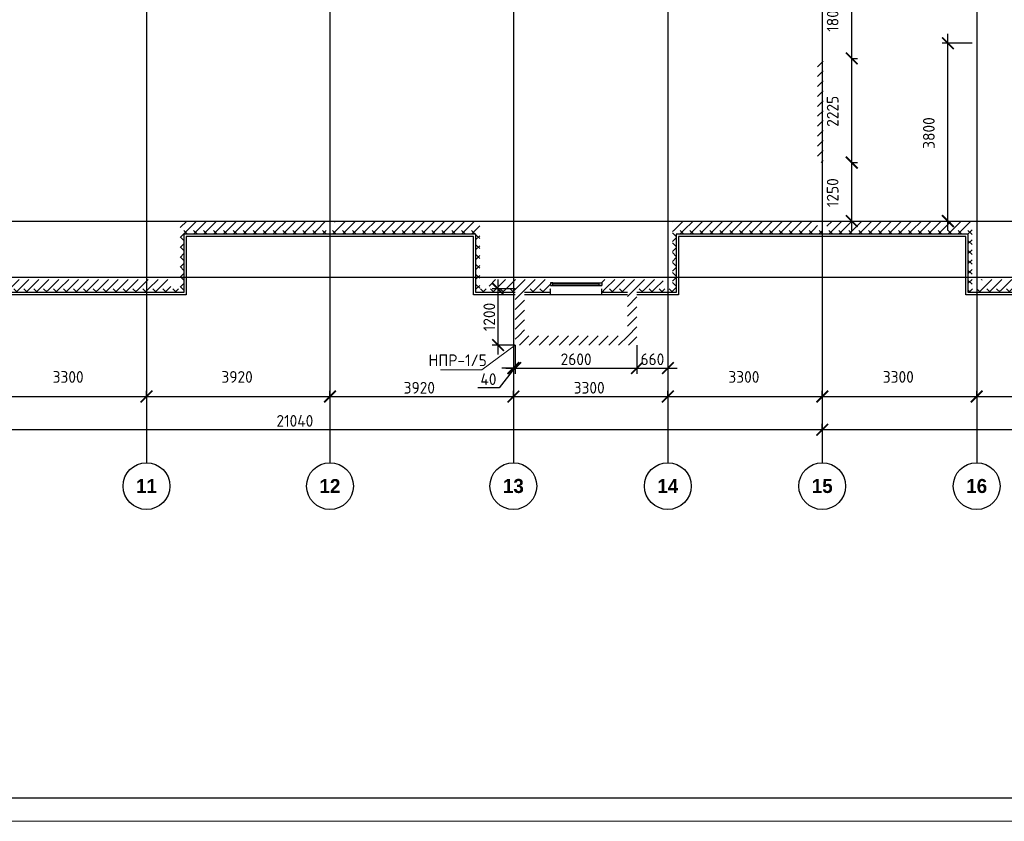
# Model space of a CAD drawing. Header units: millimetres. Extents: x 130535 to 3472113, y -231620 to 121434.
# Tile 9 of 133: x 254918 to 275958, y -52734 to -35607. Entities that reach past the tile are written whole.
import ezdxf

# ---------------------------------------------------------------- set-up
doc = ezdxf.new("R2010")
doc.units = ezdxf.units.MM
doc.linetypes.add('______5', pattern=[1.1, 0.8, -0.1, 0.1, -0.1])
doc.linetypes.add('DASHDOT_axis', pattern=[24, 20, -1.5, 1, -1.5])
doc.layers.get('DEFPOINTS').update_dxf_attribs({"color": 1, "lineweight": 0})
for name, color, linetype, lineweight in [('Standard', 7, 'Continuous', 25), ('Двери', 7, 'Continuous', 25), ('Колонны текст', 7, 'Continuous', 0), ('Общий01', 7, 'Continuous', 13), ('Оси', 40, '______5', 18), ('Размерная линия_ общее', 7, 'Continuous', 18), ('РАЗМЕРЫ', 1, 'Continuous', 9), ('ТОНКИЕ', 7, 'Continuous', 9)]:
    doc.layers.add(name, color=color, linetype=linetype, lineweight=lineweight)
doc.layers.add('Стена_ бетон не несущ.', color=7, linetype='Continuous', lineweight=35, true_color=0xb4b496)
doc.layers.add('Стена_ бетон несущ.', color=7, linetype='Continuous', lineweight=70, true_color=0xb4b496)
doc.layers.add('ТОЛСТЫЕ_ОСНОВНЫЕ', color=6, linetype='Continuous')
doc.styles.add('ARIAL', font='arial.ttf')
doc.styles.add('Century Gothic', font='GOTHIC.TTF')
doc.styles.add('GOST-2.304_Type-B', font='GOST_Common.ttf')
doc.dimstyles.new('СПДС', dxfattribs={"dimscale": 100, "dimtxt": 2.5, "dimasz": 2.5, "dimexe": 1.25, "dimexo": 0, "dimtad": 1, "dimdec": 0, "dimtxsty": 'GOST-2.304_Type-B', "dimblk": 'ARCHTICK', "dimcen": 2.5, "dimdle": 2, "dimadec": 0, "dimazin": 2, "dimtfac": 0.75, "dimtdec": 0, "dimtmove": 1, "dimatfit": 3, "dimfxl": 1, "dimtolj": 1, "dimarcsym": 1})
pattern_1 = [(45, (387224.73, -49905.39), (-106.06602, 106.06602), []), (135, (387224.73, -49905.39), (-106.06602, -106.06602), [])]
pattern_2 = [(45, (387224.73, -49905.4), (-212.13203, 212.13203), []), (45, (387118.66, -49799.32), (-212.13203, 212.13203), [])]

# ---------------------------------------------------------------- blocks, each defined once
blk = doc.blocks.new('*U26')
at = {"layer": 'ТОЛСТЫЕ_ОСНОВНЫЕ', "color": 6}
blk.add_lwpolyline([(20, 5), (836, 5), (836, 589), (20, 589)], close=True, dxfattribs=at)
at = {"layer": 'ТОНКИЕ'}
blk.add_lwpolyline([(0, 0), (841, 0), (841, 594), (0, 594)], close=True, dxfattribs=at)
blk = doc.blocks.new('_ArchTick')
at = {"color": 0, "linetype": 'ByBlock', "const_width": 0.15}
blk.add_lwpolyline([(-0.5, -0.5), (0.5, 0.5)], dxfattribs=at)
blk = doc.blocks.new('*D160')
at = {"layer": 'DEFPOINTS', "color": 0, "linetype": 'Continuous', "lineweight": 0, "transparency": 16777216}
for p in [(274753, -36109), (275268, -36109), (274753, -39909)]:
    blk.add_point(p, dxfattribs=at)
at = {"layer": 'Размерная линия_ общее', "color": 0, "linetype": 'Continuous', "lineweight": -2, "transparency": 16777216}
for p, q in [((274753, -40109), (274753, -35909)), ((275268, -36109), (274628, -36109)), ((274753, -39909), (274878, -39909))]:
    blk.add_line(p, q, dxfattribs=at)
at = {"layer": 'Размерная линия_ общее', "color": 0, "linetype": 'Continuous', "lineweight": -2, "transparency": 16777216, "xscale": 250, "yscale": 250, "zscale": 250}
for p, rotation in [((274753, -36109), 90), ((274753, -39909), 270)]:
    blk.add_blockref('_ArchTick', p, dxfattribs=dict(at, rotation=rotation))
at = {"layer": 'Размерная линия_ общее', "color": 0, "linetype": 'Continuous', "lineweight": 13, "transparency": 16777216, "insert": (274345, -38028), "char_height": 250, "width": 65.43, "attachment_point": 5, "rotation": 90, "style": 'GOST-2.304_Type-B'}
blk.add_mtext('\\A1;3800', dxfattribs=at)
blk = doc.blocks.new('*D164')
at = {"layer": 'DEFPOINTS', "color": 0, "linetype": 'Continuous', "lineweight": 0, "transparency": 16777216}
for p in [(272698, -38659), (272698, -38659), (272698, -39909)]:
    blk.add_point(p, dxfattribs=at)
at = {"layer": 'Размерная линия_ общее', "color": 0, "linetype": 'Continuous', "lineweight": -2, "transparency": 16777216}
for p, q in [((272698, -40109), (272698, -38459)), ((272698, -38659), (272823, -38659)), ((272698, -39909), (272823, -39909))]:
    blk.add_line(p, q, dxfattribs=at)
at = {"layer": 'Размерная линия_ общее', "color": 0, "linetype": 'Continuous', "lineweight": -2, "transparency": 16777216, "xscale": 250, "yscale": 250, "zscale": 250}
for p, rotation in [((272698, -38659), 90), ((272698, -39909), 270)]:
    blk.add_blockref('_ArchTick', p, dxfattribs=dict(at, rotation=rotation))
at = {"layer": 'Размерная линия_ общее', "color": 0, "linetype": 'Continuous', "lineweight": 13, "transparency": 16777216, "insert": (272290, -39303), "char_height": 250, "width": 65.43, "attachment_point": 5, "rotation": 90, "style": 'GOST-2.304_Type-B'}
blk.add_mtext('\\A1;1250', dxfattribs=at)
blk = doc.blocks.new('*D165')
at = {"layer": 'DEFPOINTS', "color": 0, "linetype": 'Continuous', "lineweight": 0, "transparency": 16777216}
for p in [(272698, -36434), (272698, -36434), (272698, -38659)]:
    blk.add_point(p, dxfattribs=at)
at = {"layer": 'Размерная линия_ общее', "color": 0, "linetype": 'Continuous', "lineweight": -2, "transparency": 16777216}
for p, q in [((272698, -38859), (272698, -36234)), ((272698, -36434), (272823, -36434)), ((272698, -38659), (272823, -38659))]:
    blk.add_line(p, q, dxfattribs=at)
at = {"layer": 'Размерная линия_ общее', "color": 0, "linetype": 'Continuous', "lineweight": -2, "transparency": 16777216, "xscale": 250, "yscale": 250, "zscale": 250}
for p, rotation in [((272698, -36434), 90), ((272698, -38659), 270)]:
    blk.add_blockref('_ArchTick', p, dxfattribs=dict(at, rotation=rotation))
at = {"layer": 'Размерная линия_ общее', "color": 0, "linetype": 'Continuous', "lineweight": 13, "transparency": 16777216, "insert": (272290, -37564), "char_height": 250, "width": 65.43, "attachment_point": 5, "rotation": 90, "style": 'GOST-2.304_Type-B'}
blk.add_mtext('\\A1;2225', dxfattribs=at)
blk = doc.blocks.new('*D166')
at = {"layer": 'DEFPOINTS', "color": 0, "linetype": 'Continuous', "lineweight": 0, "transparency": 16777216}
for p in [(272698, -34634), (272698, -34634), (272698, -36434)]:
    blk.add_point(p, dxfattribs=at)
at = {"layer": 'Размерная линия_ общее', "color": 0, "linetype": 'Continuous', "lineweight": -2, "transparency": 16777216}
for p, q in [((272698, -36634), (272698, -34434)), ((272698, -34634), (272823, -34634)), ((272698, -36434), (272823, -36434))]:
    blk.add_line(p, q, dxfattribs=at)
at = {"layer": 'Размерная линия_ общее', "color": 0, "linetype": 'Continuous', "lineweight": -2, "transparency": 16777216, "xscale": 250, "yscale": 250, "zscale": 250}
for p, rotation in [((272698, -34634), 90), ((272698, -36434), 270)]:
    blk.add_blockref('_ArchTick', p, dxfattribs=dict(at, rotation=rotation))
at = {"layer": 'Размерная линия_ общее', "color": 0, "linetype": 'Continuous', "lineweight": 13, "transparency": 16777216, "insert": (272290, -35553), "char_height": 250, "width": 65.43, "attachment_point": 5, "rotation": 90, "style": 'GOST-2.304_Type-B'}
blk.add_mtext('\\A1;1800', dxfattribs=at)
blk = doc.blocks.new('NSY101')
at = {"color": 0, "linetype": 'ByBlock', "lineweight": -2}
blk.add_circle((0, 0), 0.05, dxfattribs=at)
blk = doc.blocks.new('СЛОЖНЫЙ_ОБЪЕКТ_64')
at = {"layer": 'Оси', "color": 16, "linetype": 'Continuous', "lineweight": 25, "transparency": 33554687, "xscale": 9.999999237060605, "yscale": 9.999999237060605, "zscale": 9.999999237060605}
blk.add_blockref('NSY101', (-129.605, 1.401), dxfattribs=at)
at = {"layer": 'Оси', "color": 16, "linetype": 'Continuous', "lineweight": 25, "transparency": 33554687, "insert": (-129.605, 1.401), "char_height": 0.3, "width": 0.62, "attachment_point": 5, "style": 'Century Gothic'}
blk.add_mtext('\\A1;{\\fCentury Gothic|i0|b1;\\H0.300000;\\W1.000000;\\C16;11}\\P', dxfattribs=at)
blk = doc.blocks.new('СЛОЖНЫЙ_ОБЪЕКТ_65')
at = {"layer": 'Оси', "color": 16, "linetype": 'Continuous', "lineweight": 25, "transparency": 33554687, "xscale": 9.999999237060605, "yscale": 9.999999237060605, "zscale": 9.999999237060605}
blk.add_blockref('NSY101', (-125.685, 1.401), dxfattribs=at)
at = {"layer": 'Оси', "color": 16, "linetype": 'Continuous', "lineweight": 25, "transparency": 33554687, "insert": (-125.685, 1.401), "char_height": 0.3, "width": 0.62, "attachment_point": 5, "style": 'Century Gothic'}
blk.add_mtext('\\A1;{\\fCentury Gothic|i0|b1;\\H0.300000;\\W1.000000;\\C16;12}\\P', dxfattribs=at)
blk = doc.blocks.new('СЛОЖНЫЙ_ОБЪЕКТ_66')
at = {"layer": 'Оси', "color": 16, "linetype": 'Continuous', "lineweight": 25, "transparency": 33554687, "xscale": 9.999999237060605, "yscale": 9.999999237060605, "zscale": 9.999999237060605}
blk.add_blockref('NSY101', (-121.765, 1.401), dxfattribs=at)
at = {"layer": 'Оси', "color": 16, "linetype": 'Continuous', "lineweight": 25, "transparency": 33554687, "insert": (-121.765, 1.401), "char_height": 0.3, "width": 0.62, "attachment_point": 5, "style": 'Century Gothic'}
blk.add_mtext('\\A1;{\\fCentury Gothic|i0|b1;\\H0.300000;\\W1.000000;\\C16;13}\\P', dxfattribs=at)
blk = doc.blocks.new('СЛОЖНЫЙ_ОБЪЕКТ_67')
at = {"layer": 'Оси', "color": 16, "linetype": 'Continuous', "lineweight": 25, "transparency": 33554687, "xscale": 9.999999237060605, "yscale": 9.999999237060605, "zscale": 9.999999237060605}
blk.add_blockref('NSY101', (-118.465, 1.401), dxfattribs=at)
at = {"layer": 'Оси', "color": 16, "linetype": 'Continuous', "lineweight": 25, "transparency": 33554687, "insert": (-118.465, 1.401), "char_height": 0.3, "width": 0.62, "attachment_point": 5, "style": 'Century Gothic'}
blk.add_mtext('\\A1;{\\fCentury Gothic|i0|b1;\\H0.300000;\\W1.000000;\\C16;14}\\P', dxfattribs=at)
blk = doc.blocks.new('СЛОЖНЫЙ_ОБЪЕКТ_68')
at = {"layer": 'Оси', "color": 16, "linetype": 'Continuous', "lineweight": 25, "transparency": 33554687, "xscale": 9.999999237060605, "yscale": 9.999999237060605, "zscale": 9.999999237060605}
blk.add_blockref('NSY101', (-115.165, 1.401), dxfattribs=at)
at = {"layer": 'Оси', "color": 16, "linetype": 'Continuous', "lineweight": 25, "transparency": 33554687, "insert": (-115.165, 1.401), "char_height": 0.3, "width": 0.62, "attachment_point": 5, "style": 'Century Gothic'}
blk.add_mtext('\\A1;{\\fCentury Gothic|i0|b1;\\H0.300000;\\W1.000000;\\C16;15}\\P', dxfattribs=at)
blk = doc.blocks.new('СЛОЖНЫЙ_ОБЪЕКТ_69')
at = {"layer": 'Оси', "color": 16, "linetype": 'Continuous', "lineweight": 25, "transparency": 33554687, "xscale": 9.999999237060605, "yscale": 9.999999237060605, "zscale": 9.999999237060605}
blk.add_blockref('NSY101', (-111.865, 1.401), dxfattribs=at)
at = {"layer": 'Оси', "color": 16, "linetype": 'Continuous', "lineweight": 25, "transparency": 33554687, "insert": (-111.865, 1.401), "char_height": 0.3, "width": 0.62, "attachment_point": 5, "style": 'Century Gothic'}
blk.add_mtext('\\A1;{\\fCentury Gothic|i0|b1;\\H0.300000;\\W1.000000;\\C16;16}\\P', dxfattribs=at)
blk = doc.blocks.new('*D174')
at = {"layer": 'DEFPOINTS', "color": 0, "linetype": 'Continuous', "lineweight": 0, "transparency": 16777216}
for p in [(251028, -44366), (272068, -44366), (272068, -44366)]:
    blk.add_point(p, dxfattribs=at)
at = {"layer": 'Оси', "color": 0, "linetype": 'Continuous', "lineweight": -2, "transparency": 16777216}
for p, q in [((250828, -44366), (272268, -44366)), ((251028, -44366), (251028, -44241)), ((272068, -44366), (272068, -44241))]:
    blk.add_line(p, q, dxfattribs=at)
at = {"layer": 'Оси', "color": 0, "linetype": 'Continuous', "lineweight": -2, "transparency": 16777216, "xscale": 250, "yscale": 250, "zscale": 250, "rotation": 180}
blk.add_blockref('_ArchTick', (251028, -44366), dxfattribs=at)
at = {"layer": 'Оси', "color": 0, "linetype": 'Continuous', "lineweight": -2, "transparency": 16777216, "xscale": 250, "yscale": 250, "zscale": 250}
blk.add_blockref('_ArchTick', (272068, -44366), dxfattribs=at)
at = {"layer": 'Оси', "color": 0, "linetype": 'Continuous', "lineweight": 13, "transparency": 16777216, "insert": (260798, -44178), "char_height": 250, "width": 104.17, "attachment_point": 5, "style": 'GOST-2.304_Type-B'}
blk.add_mtext('\\A1;21040', dxfattribs=at)
blk = doc.blocks.new('*D175')
at = {"layer": 'DEFPOINTS', "color": 0, "linetype": 'Continuous', "lineweight": 0, "transparency": 16777216}
for p in [(272068, -44366), (293108, -44366), (293108, -44366)]:
    blk.add_point(p, dxfattribs=at)
at = {"layer": 'РАЗМЕРЫ', "color": 0, "linetype": 'Continuous', "lineweight": -2, "transparency": 16777216}
for p, q in [((271868, -44366), (293308, -44366)), ((272068, -44366), (272068, -44241)), ((293108, -44366), (293108, -44241))]:
    blk.add_line(p, q, dxfattribs=at)
at = {"layer": 'РАЗМЕРЫ', "color": 0, "linetype": 'Continuous', "lineweight": -2, "transparency": 16777216, "xscale": 250, "yscale": 250, "zscale": 250, "rotation": 180}
blk.add_blockref('_ArchTick', (272068, -44366), dxfattribs=at)
at = {"layer": 'РАЗМЕРЫ', "color": 0, "linetype": 'Continuous', "lineweight": -2, "transparency": 16777216, "xscale": 250, "yscale": 250, "zscale": 250}
blk.add_blockref('_ArchTick', (293108, -44366), dxfattribs=at)
at = {"layer": 'РАЗМЕРЫ', "color": 0, "linetype": 'Continuous', "lineweight": 0, "transparency": 16777216, "insert": (281881, -44178), "char_height": 250, "width": 104.17, "attachment_point": 5, "style": 'GOST-2.304_Type-B'}
blk.add_mtext('\\A1;21040', dxfattribs=at)
blk = doc.blocks.new('*D144')
at = {"layer": 'DEFPOINTS', "color": 0, "linetype": 'Continuous', "lineweight": 0, "transparency": 16777216}
for p in [(254328, -43658), (257628, -43658), (257628, -43658)]:
    blk.add_point(p, dxfattribs=at)
at = {"layer": 'Оси', "color": 0, "linetype": 'Continuous', "lineweight": -2, "transparency": 16777216}
for p, q in [((254328, -43658), (254328, -43533)), ((257628, -43658), (257628, -43533)), ((254128, -43658), (257828, -43658))]:
    blk.add_line(p, q, dxfattribs=at)
at = {"layer": 'Оси', "color": 0, "linetype": 'Continuous', "lineweight": -2, "transparency": 16777216, "xscale": 250, "yscale": 250, "zscale": 250, "rotation": 180}
blk.add_blockref('_ArchTick', (254328, -43658), dxfattribs=at)
at = {"layer": 'Оси', "color": 0, "linetype": 'Continuous', "lineweight": -2, "transparency": 16777216, "xscale": 250, "yscale": 250, "zscale": 250}
blk.add_blockref('_ArchTick', (257628, -43658), dxfattribs=at)
at = {"layer": 'Оси', "color": 0, "linetype": 'Continuous', "lineweight": 13, "transparency": 16777216, "insert": (255953, -43239), "char_height": 250, "width": 83.33, "attachment_point": 5, "style": 'GOST-2.304_Type-B'}
blk.add_mtext('\\A1;3300', dxfattribs=at)
blk = doc.blocks.new('*D145')
at = {"layer": 'DEFPOINTS', "color": 0, "linetype": 'Continuous', "lineweight": 0, "transparency": 16777216}
for p in [(257628, -43658), (261548, -43658), (261548, -43658)]:
    blk.add_point(p, dxfattribs=at)
at = {"layer": 'Оси', "color": 0, "linetype": 'Continuous', "lineweight": -2, "transparency": 16777216}
for p, q in [((257628, -43658), (257628, -43533)), ((261548, -43658), (261548, -43533)), ((257428, -43658), (261748, -43658))]:
    blk.add_line(p, q, dxfattribs=at)
at = {"layer": 'Оси', "color": 0, "linetype": 'Continuous', "lineweight": -2, "transparency": 16777216, "xscale": 250, "yscale": 250, "zscale": 250, "rotation": 180}
blk.add_blockref('_ArchTick', (257628, -43658), dxfattribs=at)
at = {"layer": 'Оси', "color": 0, "linetype": 'Continuous', "lineweight": -2, "transparency": 16777216, "xscale": 250, "yscale": 250, "zscale": 250}
blk.add_blockref('_ArchTick', (261548, -43658), dxfattribs=at)
at = {"layer": 'Оси', "color": 0, "linetype": 'Continuous', "lineweight": 13, "transparency": 16777216, "insert": (259563, -43239), "char_height": 250, "width": 83.33, "attachment_point": 5, "style": 'GOST-2.304_Type-B'}
blk.add_mtext('\\A1;3920', dxfattribs=at)
blk = doc.blocks.new('*D146')
at = {"layer": 'DEFPOINTS', "color": 0, "linetype": 'Continuous', "lineweight": 0, "transparency": 16777216}
for p in [(261548, -43658), (265468, -43658), (265468, -43658)]:
    blk.add_point(p, dxfattribs=at)
at = {"layer": 'Оси', "color": 0, "linetype": 'Continuous', "lineweight": -2, "transparency": 16777216}
for p, q in [((261548, -43658), (261548, -43533)), ((265468, -43658), (265468, -43533)), ((261348, -43658), (265668, -43658))]:
    blk.add_line(p, q, dxfattribs=at)
at = {"layer": 'Оси', "color": 0, "linetype": 'Continuous', "lineweight": -2, "transparency": 16777216, "xscale": 250, "yscale": 250, "zscale": 250, "rotation": 180}
blk.add_blockref('_ArchTick', (261548, -43658), dxfattribs=at)
at = {"layer": 'Оси', "color": 0, "linetype": 'Continuous', "lineweight": -2, "transparency": 16777216, "xscale": 250, "yscale": 250, "zscale": 250}
blk.add_blockref('_ArchTick', (265468, -43658), dxfattribs=at)
at = {"layer": 'Оси', "color": 0, "linetype": 'Continuous', "lineweight": 13, "transparency": 16777216, "insert": (263457, -43471), "char_height": 250, "width": 83.33, "attachment_point": 5, "style": 'GOST-2.304_Type-B'}
blk.add_mtext('\\A1;3920', dxfattribs=at)
blk = doc.blocks.new('*D147')
at = {"layer": 'DEFPOINTS', "color": 0, "linetype": 'Continuous', "lineweight": 0, "transparency": 16777216}
for p in [(265468, -43658), (268768, -43658), (268768, -43658)]:
    blk.add_point(p, dxfattribs=at)
at = {"layer": 'Оси', "color": 0, "linetype": 'Continuous', "lineweight": -2, "transparency": 16777216}
for p, q in [((265468, -43658), (265468, -43533)), ((268768, -43658), (268768, -43533)), ((265268, -43658), (268968, -43658))]:
    blk.add_line(p, q, dxfattribs=at)
at = {"layer": 'Оси', "color": 0, "linetype": 'Continuous', "lineweight": -2, "transparency": 16777216, "xscale": 250, "yscale": 250, "zscale": 250, "rotation": 180}
blk.add_blockref('_ArchTick', (265468, -43658), dxfattribs=at)
at = {"layer": 'Оси', "color": 0, "linetype": 'Continuous', "lineweight": -2, "transparency": 16777216, "xscale": 250, "yscale": 250, "zscale": 250}
blk.add_blockref('_ArchTick', (268768, -43658), dxfattribs=at)
at = {"layer": 'Оси', "color": 0, "linetype": 'Continuous', "lineweight": 13, "transparency": 16777216, "insert": (267087, -43471), "char_height": 250, "width": 83.33, "attachment_point": 5, "style": 'GOST-2.304_Type-B'}
blk.add_mtext('\\A1;3300', dxfattribs=at)
blk = doc.blocks.new('*D148')
at = {"layer": 'DEFPOINTS', "color": 0, "linetype": 'Continuous', "lineweight": 0, "transparency": 16777216}
for p in [(268768, -43658), (272068, -43658), (272068, -43658)]:
    blk.add_point(p, dxfattribs=at)
at = {"layer": 'Оси', "color": 0, "linetype": 'Continuous', "lineweight": -2, "transparency": 16777216}
for p, q in [((268768, -43658), (268768, -43533)), ((272068, -43658), (272068, -43533)), ((268568, -43658), (272268, -43658))]:
    blk.add_line(p, q, dxfattribs=at)
at = {"layer": 'Оси', "color": 0, "linetype": 'Continuous', "lineweight": -2, "transparency": 16777216, "xscale": 250, "yscale": 250, "zscale": 250, "rotation": 180}
blk.add_blockref('_ArchTick', (268768, -43658), dxfattribs=at)
at = {"layer": 'Оси', "color": 0, "linetype": 'Continuous', "lineweight": -2, "transparency": 16777216, "xscale": 250, "yscale": 250, "zscale": 250}
blk.add_blockref('_ArchTick', (272068, -43658), dxfattribs=at)
at = {"layer": 'Оси', "color": 0, "linetype": 'Continuous', "lineweight": 13, "transparency": 16777216, "insert": (270393, -43239), "char_height": 250, "width": 83.33, "attachment_point": 5, "style": 'GOST-2.304_Type-B'}
blk.add_mtext('\\A1;3300', dxfattribs=at)
blk = doc.blocks.new('*D149')
at = {"layer": 'DEFPOINTS', "color": 0, "linetype": 'Continuous', "lineweight": 0, "transparency": 16777216}
for p in [(272068, -43658), (275368, -43658), (275368, -43658)]:
    blk.add_point(p, dxfattribs=at)
at = {"layer": 'РАЗМЕРЫ', "color": 0, "linetype": 'Continuous', "lineweight": -2, "transparency": 16777216}
for p, q in [((272068, -43658), (272068, -43533)), ((275368, -43658), (275368, -43533)), ((271868, -43658), (275568, -43658))]:
    blk.add_line(p, q, dxfattribs=at)
at = {"layer": 'РАЗМЕРЫ', "color": 0, "linetype": 'Continuous', "lineweight": -2, "transparency": 16777216, "xscale": 250, "yscale": 250, "zscale": 250, "rotation": 180}
blk.add_blockref('_ArchTick', (272068, -43658), dxfattribs=at)
at = {"layer": 'РАЗМЕРЫ', "color": 0, "linetype": 'Continuous', "lineweight": -2, "transparency": 16777216, "xscale": 250, "yscale": 250, "zscale": 250}
blk.add_blockref('_ArchTick', (275368, -43658), dxfattribs=at)
at = {"layer": 'РАЗМЕРЫ', "color": 0, "linetype": 'Continuous', "lineweight": 0, "transparency": 16777216, "insert": (273693, -43239), "char_height": 250, "width": 83.33, "attachment_point": 5, "style": 'GOST-2.304_Type-B'}
blk.add_mtext('\\A1;3300', dxfattribs=at)
blk = doc.blocks.new('*D150')
at = {"layer": 'DEFPOINTS', "color": 0, "linetype": 'Continuous', "lineweight": 0, "transparency": 16777216}
for p in [(275368, -43658), (278668, -43658), (278668, -43658)]:
    blk.add_point(p, dxfattribs=at)
at = {"layer": 'РАЗМЕРЫ', "color": 0, "linetype": 'Continuous', "lineweight": -2, "transparency": 16777216}
for p, q in [((275368, -43658), (275368, -43533)), ((278668, -43658), (278668, -43533)), ((275168, -43658), (278868, -43658))]:
    blk.add_line(p, q, dxfattribs=at)
at = {"layer": 'РАЗМЕРЫ', "color": 0, "linetype": 'Continuous', "lineweight": -2, "transparency": 16777216, "xscale": 250, "yscale": 250, "zscale": 250, "rotation": 180}
blk.add_blockref('_ArchTick', (275368, -43658), dxfattribs=at)
at = {"layer": 'РАЗМЕРЫ', "color": 0, "linetype": 'Continuous', "lineweight": -2, "transparency": 16777216, "xscale": 250, "yscale": 250, "zscale": 250}
blk.add_blockref('_ArchTick', (278668, -43658), dxfattribs=at)
at = {"layer": 'РАЗМЕРЫ', "color": 0, "linetype": 'Continuous', "lineweight": 0, "transparency": 16777216, "insert": (276993, -43239), "char_height": 250, "width": 83.33, "attachment_point": 5, "style": 'GOST-2.304_Type-B'}
blk.add_mtext('\\A1;3300', dxfattribs=at)
blk = doc.blocks.new('*D183')
at = {"layer": 'DEFPOINTS', "color": 0, "linetype": 'Continuous', "lineweight": 0, "transparency": 16777216}
for p in [(265508, -42559, -350), (268108, -42559, -350), (268108, -43050)]:
    blk.add_point(p, dxfattribs=at)
at = {"layer": 'РАЗМЕРЫ', "color": 0, "linetype": 'Continuous', "lineweight": -2, "transparency": 16777216}
for p, q in [((265508, -42559), (265508, -43175)), ((268108, -42559), (268108, -43175)), ((265308, -43050), (268308, -43050))]:
    blk.add_line(p, q, dxfattribs=at)
at = {"layer": 'РАЗМЕРЫ', "color": 0, "linetype": 'Continuous', "lineweight": -2, "transparency": 16777216, "xscale": 250, "yscale": 250, "zscale": 250, "rotation": 180}
blk.add_blockref('_ArchTick', (265508, -43050), dxfattribs=at)
at = {"layer": 'РАЗМЕРЫ', "color": 0, "linetype": 'Continuous', "lineweight": -2, "transparency": 16777216, "xscale": 250, "yscale": 250, "zscale": 250}
blk.add_blockref('_ArchTick', (268108, -43050), dxfattribs=at)
at = {"layer": 'РАЗМЕРЫ', "color": 0, "linetype": 'Continuous', "lineweight": 0, "transparency": 16777216, "insert": (266808, -42862), "char_height": 250, "attachment_point": 5, "style": 'GOST-2.304_Type-B'}
blk.add_mtext('\\A1;2600', dxfattribs=at)
blk = doc.blocks.new('*D184')
at = {"layer": 'DEFPOINTS', "color": 0, "linetype": 'Continuous', "lineweight": 0, "transparency": 16777216}
for p in [(265139, -41359), (265508, -41359, -350), (265508, -42559, -350)]:
    blk.add_point(p, dxfattribs=at)
at = {"layer": 'РАЗМЕРЫ', "color": 0, "linetype": 'Continuous', "lineweight": -2, "transparency": 16777216}
for p, q in [((265139, -42759), (265139, -41159)), ((265508, -41359), (265014, -41359)), ((265508, -42559), (265014, -42559))]:
    blk.add_line(p, q, dxfattribs=at)
at = {"layer": 'РАЗМЕРЫ', "color": 0, "linetype": 'Continuous', "lineweight": -2, "transparency": 16777216, "xscale": 250, "yscale": 250, "zscale": 250}
for p, rotation in [((265139, -41359), 90), ((265139, -42559), 270)]:
    blk.add_blockref('_ArchTick', p, dxfattribs=dict(at, rotation=rotation))
at = {"layer": 'РАЗМЕРЫ', "color": 0, "linetype": 'Continuous', "lineweight": 0, "transparency": 16777216, "insert": (264952, -41959), "char_height": 250, "attachment_point": 5, "rotation": 90, "style": 'GOST-2.304_Type-B'}
blk.add_mtext('\\A1;1200', dxfattribs=at)
blk = doc.blocks.new('*D185')
at = {"layer": 'DEFPOINTS', "color": 0, "linetype": 'Continuous', "lineweight": 0, "transparency": 16777216}
for p in [(265468, -42559), (265508, -42559), (265468, -43050)]:
    blk.add_point(p, dxfattribs=at)
at = {"layer": 'РАЗМЕРЫ', "color": 0, "linetype": 'Continuous', "lineweight": -2, "transparency": 16777216}
for p, q in [((265468, -42559), (265468, -43175)), ((265508, -42559), (265508, -43175)), ((265488, -43050), (265160, -43474)), ((265468, -43050), (265218, -43050)), ((265508, -43050), (265468, -43050)), ((265508, -43050), (265468, -43050)), ((265508, -43050), (265758, -43050)), ((265160, -43474), (264710, -43474))]:
    blk.add_line(p, q, dxfattribs=at)
at = {"layer": 'РАЗМЕРЫ', "color": 0, "linetype": 'Continuous', "lineweight": -2, "transparency": 16777216, "xscale": 250, "yscale": 250, "zscale": 250}
blk.add_blockref('_ArchTick', (265468, -43050), dxfattribs=at)
at = {"layer": 'РАЗМЕРЫ', "color": 0, "linetype": 'Continuous', "lineweight": -2, "transparency": 16777216, "xscale": 250, "yscale": 250, "zscale": 250, "rotation": 180}
blk.add_blockref('_ArchTick', (265508, -43050), dxfattribs=at)
at = {"layer": 'РАЗМЕРЫ', "color": 0, "linetype": 'Continuous', "lineweight": 0, "transparency": 16777216, "insert": (264935, -43287), "char_height": 250, "attachment_point": 5, "style": 'GOST-2.304_Type-B'}
blk.add_mtext('\\A1;40', dxfattribs=at)
blk = doc.blocks.new('*D186')
at = {"layer": 'DEFPOINTS', "color": 0, "linetype": 'Continuous', "lineweight": 0, "transparency": 16777216}
for p in [(268108, -42630), (268768, -42630), (268768, -43050)]:
    blk.add_point(p, dxfattribs=at)
at = {"layer": 'РАЗМЕРЫ', "color": 0, "linetype": 'Continuous', "lineweight": -2, "transparency": 16777216}
for p, q in [((268108, -42630), (268108, -43175)), ((268768, -42630), (268768, -43175)), ((267908, -43050), (268968, -43050))]:
    blk.add_line(p, q, dxfattribs=at)
at = {"layer": 'РАЗМЕРЫ', "color": 0, "linetype": 'Continuous', "lineweight": -2, "transparency": 16777216, "xscale": 250, "yscale": 250, "zscale": 250, "rotation": 180}
blk.add_blockref('_ArchTick', (268108, -43050), dxfattribs=at)
at = {"layer": 'РАЗМЕРЫ', "color": 0, "linetype": 'Continuous', "lineweight": -2, "transparency": 16777216, "xscale": 250, "yscale": 250, "zscale": 250}
blk.add_blockref('_ArchTick', (268768, -43050), dxfattribs=at)
at = {"layer": 'РАЗМЕРЫ', "color": 0, "linetype": 'Continuous', "lineweight": 0, "transparency": 16777216, "insert": (268438, -42862), "char_height": 250, "attachment_point": 5, "style": 'GOST-2.304_Type-B'}
blk.add_mtext('\\A1;660', dxfattribs=at)

msp = doc.modelspace()

# ---------------------------------------------------------------- hatches: boundary and pattern name
at = {"layer": 'Общий01', "linetype": 'Continuous', "lineweight": 13, "transparency": 33554687}
h = msp.add_hatch(dxfattribs=at)
h.set_pattern_fill('__________6', scale=100, style=0, pattern_type=2)
h.set_pattern_definition(pattern_1)
h.paths.add_polyline_path([(247657.8, -41438.5), (247657.8, -40188.5), (254147.8, -40188.5), (254147.8, -41438.5), (258427.8, -41438.5), (258427.8, -40188.5), (264667.8, -40188.5), (264667.8, -41438.5), (265507.8, -41438.5), (265507.8, -41358.5), (264747.8, -41358.5), (264747.8, -40108.5), (258347.8, -40108.5), (258347.8, -41358.5), (254227.8, -41358.5), (254227.8, -40108.5), (250927.8, -40108.5), (250927.8, -38658.5), (250877.8, -38658.5), (250877.8, -40108.5), (247577.8, -40108.5), (247577.8, -41358.5), (247127.8, -41358.5), (247127.8, -41438.5)], flags=0)
h = msp.add_hatch(dxfattribs=at)
h.set_pattern_fill('__________6', scale=100, style=0, pattern_type=2)
h.set_pattern_definition(pattern_1)
h.paths.add_polyline_path([(268947.8, -41438.5), (268947.8, -40188.5), (275187.8, -40188.5), (275187.8, -41438.5), (279467.8, -41438.5), (279467.8, -40188.5), (285707.8, -40188.5), (285707.8, -41438.5), (286547.8, -41438.5), (286547.8, -41358.5), (285787.8, -41358.5), (285787.8, -40108.5), (279387.8, -40108.5), (279387.8, -41358.5), (275267.8, -41358.5), (275267.8, -40108.5), (268867.8, -40108.5), (268867.8, -41358.5), (268107.8, -41358.5), (268107.8, -41438.5)], flags=0)
h = msp.add_hatch(dxfattribs=at)
h.set_pattern_fill('__________6', scale=100, style=0, pattern_type=2)
h.set_pattern_definition(pattern_1)
h.paths.add_polyline_path([(266257.8, -41438.5), (266257.8, -41358.5), (265707.8, -41358.5), (265707.8, -41438.5)], flags=0)
h = msp.add_hatch(dxfattribs=at)
h.set_pattern_fill('__________6', scale=100, style=0, pattern_type=2)
h.set_pattern_definition(pattern_1)
h.paths.add_polyline_path([(267357.8, -41358.5), (267357.8, -41438.5), (267907.8, -41438.5), (267907.8, -41358.5)], flags=0)
at = {"layer": 'Стена_ бетон не несущ.', "linetype": 'Continuous', "lineweight": 35, "transparency": 33554687}
h = msp.add_hatch(dxfattribs=at)
h.set_pattern_fill('__________301', scale=100, style=0, pattern_type=2)
h.set_pattern_definition(pattern_2)
h.paths.add_polyline_path([(272087.8, -38658.5), (272087.8, -36433.5), (271967.8, -36433.5), (271967.8, -38658.5)], flags=0)
at = {"layer": 'Стена_ бетон несущ.', "linetype": 'Continuous', "lineweight": 35, "transparency": 33554687}
h = msp.add_hatch(dxfattribs=at)
h.set_pattern_fill('__________5', scale=100, style=0, pattern_type=2)
h.set_pattern_definition(pattern_2)
h.paths.add_polyline_path([(261447.8, -39908.5), (258347.8, -39908.5), (258347.8, -40108.5), (261447.8, -40108.5)], flags=0)
h = msp.add_hatch(dxfattribs=at)
h.set_pattern_fill('__________5', scale=100, style=0, pattern_type=2)
h.set_pattern_definition(pattern_2)
h.paths.add_polyline_path([(264747.8, -39908.5), (261647.8, -39908.5), (261647.8, -40108.5), (264747.8, -40108.5)], flags=0)
h = msp.add_hatch(dxfattribs=at)
h.set_pattern_fill('__________5', scale=100, style=0, pattern_type=2)
h.set_pattern_definition(pattern_2)
h.paths.add_polyline_path([(268867.8, -40108.5), (271967.8, -40108.5), (271967.8, -39908.5), (268867.8, -39908.5)], flags=0)
h = msp.add_hatch(dxfattribs=at)
h.set_pattern_fill('__________5', scale=100, style=0, pattern_type=2)
h.set_pattern_definition(pattern_2)
h.paths.add_polyline_path([(275267.8, -39908.5), (272167.8, -39908.5), (272167.8, -40108.5), (275267.8, -40108.5)], flags=0)
h = msp.add_hatch(dxfattribs=at)
h.set_pattern_fill('__________5', scale=100, style=0, pattern_type=2)
h.set_pattern_definition(pattern_2)
h.paths.add_polyline_path([(254427.8, -41358.5), (258147.8, -41358.5), (258147.8, -41158.5), (254427.8, -41158.5)], flags=0)
h = msp.add_hatch(dxfattribs=at)
h.set_pattern_fill('__________5', scale=100, style=0, pattern_type=2)
h.set_pattern_definition(pattern_2)
h.paths.add_polyline_path([(266257.8, -41358.5), (266257.8, -41158.5), (264947.8, -41158.5), (264947.8, -41358.5)], flags=0)
h = msp.add_hatch(dxfattribs=at)
h.set_pattern_fill('__________5', scale=100, style=0, pattern_type=2)
h.set_pattern_definition(pattern_2)
h.paths.add_polyline_path([(267357.8, -41358.5), (268667.8, -41358.5), (268667.8, -41158.5), (267357.8, -41158.5)], flags=0)
h = msp.add_hatch(dxfattribs=at)
h.set_pattern_fill('__________5', scale=100, style=0, pattern_type=2)
h.set_pattern_definition(pattern_2)
h.paths.add_polyline_path([(275467.8, -41358.5), (279187.8, -41358.5), (279187.8, -41158.5), (275467.8, -41158.5)], flags=0)
h = msp.add_hatch(dxfattribs=at)
h.set_pattern_fill('__________5', scale=100, style=0, pattern_type=2)
h.set_pattern_definition(pattern_2)
h.paths.add_polyline_path([(265507.8, -41358.5), (265507.8, -42358.5), (265707.8, -42358.5), (265707.8, -41358.5)], flags=0)
h = msp.add_hatch(dxfattribs=at)
h.set_pattern_fill('__________5', scale=100, style=0, pattern_type=2)
h.set_pattern_definition(pattern_2)
h.paths.add_polyline_path([(268107.8, -42358.5), (268107.8, -41358.5), (267907.8, -41358.5), (267907.8, -42358.5)], flags=0)
h = msp.add_hatch(dxfattribs=at)
h.set_pattern_fill('__________5', scale=100, style=0, pattern_type=2)
h.set_pattern_definition(pattern_2)
h.paths.add_polyline_path([(265507.8, -42558.5), (268107.8, -42558.5), (268107.8, -42358.5), (265507.8, -42358.5)], flags=0)

# ---------------------------------------------------------------- linework, layer by layer
at = {"color": 7, "linetype": 'DASHDOT_axis'}
for p, q in [((257627.8, -24555.5), (257627.8, -45070.9)), ((261547.8, -24555.5), (261547.8, -45070.9)), ((265467.8, -24555.5), (265467.8, -45070.9)), ((268767.8, -24555.5), (268767.8, -45070.9)), ((272067.8, -24555.5), (272067.8, -45070.9)), ((275367.8, -24555.5), (275367.8, -45070.9)), ((217262.6, -39908.5), (295644.3, -39908.5)), ((217262.6, -41108.5), (295644.3, -41108.5))]:
    msp.add_line(p, q, dxfattribs=at)
at = {"layer": 'Standard', "color": 7, "linetype": 'Continuous', "lineweight": 25, "transparency": 33554687}
for p, q in [((266313.8, -41230.5), (266257.8, -41230.5)), ((266257.8, -41230.5), (266257.8, -41286.5)), ((266257.8, -41230.5), (267357.8, -41230.5)), ((266313.8, -41286.5), (266313.8, -41230.5)), ((267301.8, -41286.5), (267301.8, -41230.5)), ((267301.8, -41230.5), (267357.8, -41230.5)), ((267357.8, -41230.5), (267357.8, -41286.5)), ((266257.8, -41286.5), (266313.8, -41286.5)), ((266257.8, -41286.5), (267357.8, -41286.5)), ((267357.8, -41286.5), (267301.8, -41286.5))]:
    msp.add_line(p, q, dxfattribs=at)
at = {"layer": 'Standard', "color": 7, "linetype": 'Continuous', "lineweight": 13, "transparency": 33554687}
msp.add_3dface([(267301.8, -41258.5, -1794), (267301.8, -41258.5, -606), (266313.8, -41258.5, -606), (266313.8, -41258.5, -1794)], dxfattribs=at)
at = {"layer": 'Колонны текст', "color": 7, "linetype": 'Continuous', "lineweight": 0}
msp.add_lwpolyline([(265507.8, -42558.5), (264794.9, -43088.5), (263911.4, -43088.5)], dxfattribs=at)
at = {"layer": 'Общий01', "color": 7, "linetype": 'Continuous', "lineweight": 25, "transparency": 33554687}
for p, q in [((264667.8, -40188.5), (258427.8, -40188.5)), ((258427.8, -40188.5), (258427.8, -41438.5)), ((264617.8, -40238.5), (258477.8, -40238.5)), ((258477.8, -40238.5), (258477.8, -41488.5)), ((264617.8, -41488.5), (264617.8, -40238.5)), ((264667.8, -41438.5), (264667.8, -40188.5)), ((275187.8, -40188.5), (268947.8, -40188.5)), ((268947.8, -40188.5), (268947.8, -41438.5)), ((275137.8, -40238.5), (268997.8, -40238.5)), ((268997.8, -40238.5), (268997.8, -41488.5)), ((275137.8, -41488.5), (275137.8, -40238.5)), ((275187.8, -41438.5), (275187.8, -40188.5)), ((258427.8, -41438.5), (254147.8, -41438.5)), ((265507.8, -41438.5), (264667.8, -41438.5)), ((266257.8, -41438.5), (265707.8, -41438.5)), ((266257.8, -41488.5), (266257.8, -41358.5)), ((267357.8, -41488.5), (267357.8, -41358.5)), ((267907.8, -41438.5), (267357.8, -41438.5)), ((268947.8, -41438.5), (268107.8, -41438.5)), ((279467.8, -41438.5), (275187.8, -41438.5)), ((258477.8, -41488.5), (254097.8, -41488.5)), ((265507.8, -41488.5), (264617.8, -41488.5)), ((267907.8, -41488.5), (265707.8, -41488.5)), ((268997.8, -41488.5), (268107.8, -41488.5)), ((279517.8, -41488.5), (275137.8, -41488.5))]:
    msp.add_line(p, q, dxfattribs=at)

# ---------------------------------------------------------------- block references
at = {"color": 7, "xscale": 100, "yscale": 100, "zscale": 100}
msp.add_blockref('*U26', (213936.3, -52733.6), dxfattribs=at)
at = {"layer": 'Оси', "color": 7, "linetype": 'Continuous', "lineweight": 25, "transparency": 33554687, "xscale": 1000, "yscale": 1000, "zscale": 1000}
for name in ['СЛОЖНЫЙ_ОБЪЕКТ_64', 'СЛОЖНЫЙ_ОБЪЕКТ_65', 'СЛОЖНЫЙ_ОБЪЕКТ_66', 'СЛОЖНЫЙ_ОБЪЕКТ_67', 'СЛОЖНЫЙ_ОБЪЕКТ_68', 'СЛОЖНЫЙ_ОБЪЕКТ_69']:
    msp.add_blockref(name, (387232.5, -46972.2), dxfattribs=at)

# ---------------------------------------------------------------- texts
at = {"layer": 'Двери', "color": 7, "linetype": 'Continuous', "lineweight": 13, "transparency": 33554687, "insert": (266719.4, -40822), "char_height": 250, "width": 796.667, "attachment_point": 5, "style": 'Century Gothic'}
msp.add_mtext('\\A1;{\\fCentury Gothic|i0|b1;\\H0.250000;\\W0.800000;\\c3254825728;ОП-1}\\P', dxfattribs=at)
at = {"layer": 'Колонны текст', "color": 7, "linetype": 'Continuous', "lineweight": 0, "insert": (263653.8, -42758.5), "char_height": 250, "attachment_point": 1, "style": 'GOST-2.304_Type-B'}
msp.add_mtext_dynamic_manual_height_columns('НПР-1/5', width=725.06, gutter_width=12.5, heights=[0], dxfattribs=at)
at = {"layer": 'Общий01', "color": 7, "linetype": 'Continuous', "lineweight": 25, "transparency": 33554687, "insert": (260255.2, -45133.4), "char_height": 400, "width": 2697.045, "attachment_point": 7, "style": 'ARIAL'}
msp.add_mtext('\\A1;{\\fArial|i0|b1;\\H0.400000;\\W1.000000;\\C7;Секция 2}\\P', dxfattribs=at)

# ---------------------------------------------------------------- dimensions: what is measured, and where the dimension line sits
at = {"layer": 'Оси', "color": 7, "linetype": 'Continuous', "lineweight": 13, "transparency": 33554687}
for base, p1, p2, picture, middle in [((257627.8, -43658.1), (254327.8, -43658.1), (257627.8, -43658.1), '*D144', (255952.6, -43426.9)), ((261547.8, -43658.1), (257627.8, -43658.1), (261547.8, -43658.1), '*D145', (259562.6, -43426.9)), ((272067.8, -43658.1), (268767.8, -43658.1), (272067.8, -43658.1), '*D148', (270392.6, -43426.9))]:
    dim = msp.add_linear_dim(base=base, p1=p1, p2=p2, dimstyle='СПДС', override={"dimtxt": 2.5, "dimgap": 0.625}, dxfattribs=at)
    dim.commit()
    dim.dimension.update_dxf_attribs({"geometry": picture, "text_midpoint": middle, "dimtype": 160})
for base, p1, p2, picture, middle in [((265467.8, -43658.1), (261547.8, -43658.1), (265467.8, -43658.1), '*D146', (263456.7, -43658.1)), ((268767.8, -43658.1), (265467.8, -43658.1), (268767.8, -43658.1), '*D147', (267087.4, -43658.1)), ((272067.8, -44365.5), (251027.8, -44365.5), (272067.8, -44365.5), '*D174', (260797.7, -44365.5))]:
    dim = msp.add_linear_dim(base=base, p1=p1, p2=p2, dimstyle='СПДС', dxfattribs=at)
    dim.commit()
    dim.dimension.update_dxf_attribs({"geometry": picture, "text_midpoint": middle, "dimtype": 160})
at = {"layer": 'Размерная линия_ общее', "color": 7, "linetype": 'Continuous', "lineweight": 13, "transparency": 33554687}
for base, p1, p2, picture, middle in [((272698.1, -34633.5), (272698.1, -36433.5), (272698.1, -34633.5), '*D166', (272477.8, -35553.3)), ((274752.5, -36108.5), (274752.5, -39908.5), (275267.8, -36108.5), '*D160', (274532.3, -38028.3)), ((272698.1, -36433.5), (272698.1, -38658.5), (272698.1, -36433.5), '*D165', (272477.8, -37564.4)), ((272698.1, -38658.5), (272698.1, -39908.5), (272698.1, -38658.5), '*D164', (272477.8, -39303.3))]:
    dim = msp.add_linear_dim(base=base, p1=p1, p2=p2, angle=90, dimstyle='СПДС', override={"dimtxt": 2.5, "dimgap": 0.625}, dxfattribs=at)
    dim.commit()
    dim.dimension.update_dxf_attribs({"geometry": picture, "text_midpoint": middle, "dimtype": 160})
at = {"layer": 'РАЗМЕРЫ', "color": 7, "linetype": 'Continuous', "lineweight": 0}
dim = msp.add_linear_dim(base=(265139.5, -41358.5), p1=(265507.8, -42558.5, -350), p2=(265507.8, -41358.5, -350), angle=90, dimstyle='СПДС', override={"dimtxt": 2.5, "dimgap": 0.625}, dxfattribs=at)
dim.commit()
dim.dimension.update_dxf_attribs({"geometry": '*D184', "text_midpoint": (264952, -41958.5)})
for base, p1, p2, picture, middle in [((265467.8, -43049.5), (265507.8, -42558.5), (265467.8, -42558.5), '*D185', (265097.2, -43474.2)), ((293107.8, -44365.5), (272067.8, -44365.5), (293107.8, -44365.5), '*D175', (281880.9, -44365.5))]:
    dim = msp.add_linear_dim(base=base, p1=p1, p2=p2, dimstyle='СПДС', dxfattribs=at)
    dim.commit()
    dim.dimension.update_dxf_attribs({"geometry": picture, "text_midpoint": middle, "dimtype": 160})
for base, p1, p2, picture, middle in [((268107.8, -43049.5), (265507.8, -42558.5, -350), (268107.8, -42558.5, -350), '*D183', (266807.8, -42862)), ((268767.8, -43049.5), (268107.8, -42629.8), (268767.8, -42629.8), '*D186', (268437.8, -42862))]:
    dim = msp.add_linear_dim(base=base, p1=p1, p2=p2, dimstyle='СПДС', dxfattribs=at)
    dim.commit()
    dim.dimension.update_dxf_attribs({"geometry": picture, "text_midpoint": middle})
for base, p1, p2, picture, middle in [((275367.8, -43658.1), (272067.8, -43658.1), (275367.8, -43658.1), '*D149', (273692.6, -43426.9)), ((278667.8, -43658.1), (275367.8, -43658.1), (278667.8, -43658.1), '*D150', (276992.6, -43426.9))]:
    dim = msp.add_linear_dim(base=base, p1=p1, p2=p2, dimstyle='СПДС', override={"dimtxt": 2.5, "dimgap": 0.625}, dxfattribs=at)
    dim.commit()
    dim.dimension.update_dxf_attribs({"geometry": picture, "text_midpoint": middle, "dimtype": 160})

doc.saveas('drawing.dxf')
